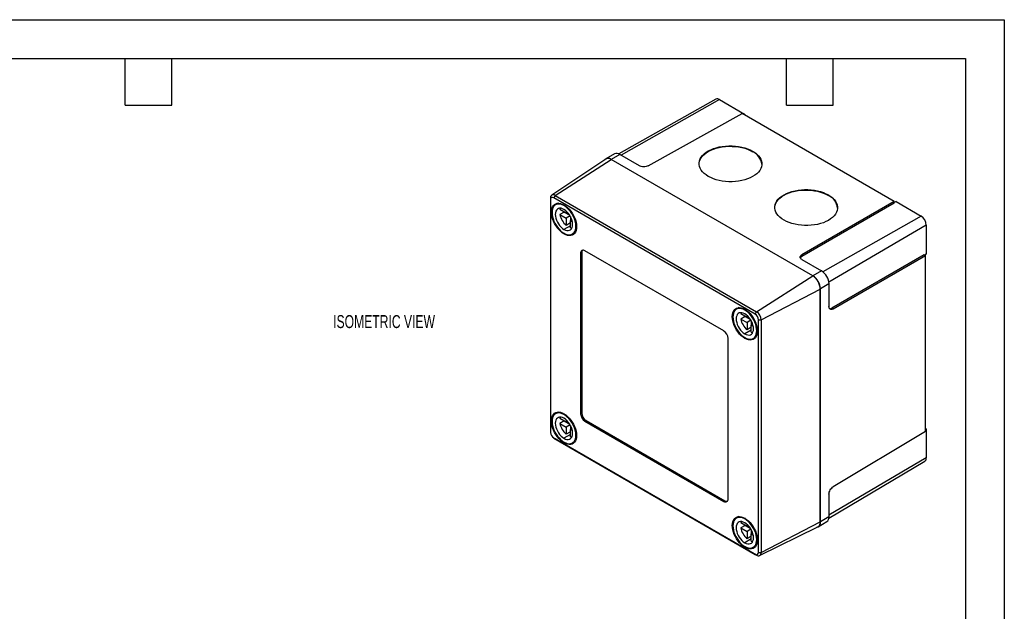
# Model space of a CAD drawing. Header units: millimetres. Extents: x 0 to 559, y 0 to 432.
# Tile 3 of 3: x 237 to 559, y 239 to 432. Entities that reach past the tile are written whole.
import ezdxf

# ---------------------------------------------------------------- set-up
doc = ezdxf.new("R2010")
doc.units = ezdxf.units.MM
doc.header["$LTSCALE"] = 2
doc.layers.add('DIMENSIONS', color=140, linetype='Continuous', lineweight=25)
doc.layers.add('TEXT', color=140, linetype='Continuous', lineweight=25)
doc.styles.add('SLDTEXTSTYLE0', font='TXT', dxfattribs={"width": 0.7})

msp = doc.modelspace()

# ---------------------------------------------------------------- linework, layer by layer
at = {"color": 7, "linetype": 'Continuous'}
for p, q in [((0, 431.81), (558.8, 431.81)), ((558.8, 431.81), (558.8, 0.01))]:
    msp.add_line(p, q, dxfattribs=at)
for p, q in [((464.62, 405.85), (432.93, 387.99)), ((465.82, 405.72), (433.76, 387.54)), ((465.82, 405.72), (474.01, 400.99)), ((442.48, 384.11), (473.17, 401.21)), ((522.88, 372.51), (473.17, 401.21)), ((474.01, 400.99), (473.78, 400.86)), ((474.01, 400.99), (474.01, 400.73)), ((428.68, 386.28), (411.03, 374.52)), ((412.13, 374.44), (430.5, 386.15)), ((431.57, 387.99), (428.72, 386.39)), ((433.29, 387.82), (430.46, 386.21)), ((496.29, 348.21), (430.46, 386.21)), ((496.26, 348.19), (430.5, 386.15)), ((439.67, 384.13), (433.29, 387.82)), ((476.64, 388.73), (476.64, 388.89)), ((410.62, 373.57), (410.62, 373.05)), ((410.62, 373.05), (410.62, 297.11)), ((412.13, 374.44), (411.69, 373.66)), ((477.45, 335.7), (411.69, 373.66)), ((412.13, 374.44), (477.9, 336.48)), ((501.39, 374.44), (501.39, 374.61)), ((413.22, 371.91), (412.3, 371.38)), ((415.75, 368.66), (413.72, 369.83)), ((415.25, 371.23), (415.05, 371.11)), ((522.88, 372.51), (492.73, 355.1)), ((522.88, 371.97), (492.73, 354.56)), ((522.88, 371.97), (522.88, 372.51)), ((523.46, 372.45), (522.88, 372.13)), ((523.46, 372.45), (531.65, 367.72)), ((415.14, 369.01), (413.72, 368.2)), ((413.72, 368.2), (415.75, 367.02)), ((415.14, 369.01), (416.92, 367.99)), ((415.75, 369.37), (415.75, 368.66)), ((416.21, 368.92), (415.75, 368.66)), ((417.05, 367.77), (415.75, 367.02)), ((415.75, 367.02), (415.75, 364.68)), ((417.17, 367.55), (417.17, 366.21)), ((417.62, 366.47), (417.17, 366.21)), ((531.65, 367.72), (499.56, 349.52)), ((417.17, 364.57), (415.05, 363.35)), ((417.17, 365.49), (415.75, 364.68)), ((417.17, 366.21), (417.78, 365.85)), ((417.17, 363.86), (417.17, 366.21)), ((533.34, 364.78), (501.53, 346.09)), ((533.34, 364.78), (533.34, 355.32)), ((415.26, 362.01), (415.05, 361.88)), ((417.8, 361.85), (418.72, 362.38)), ((420.84, 355.76), (420.49, 355.55)), ((420.49, 355.55), (420.49, 303.21)), ((420.84, 355.76), (420.84, 303.42)), ((467.23, 330.2), (421.9, 356.37)), ((492.73, 355.1), (492.73, 354.56)), ((532.64, 355.07), (502.49, 337.66)), ((502.96, 337.39), (533.11, 354.79)), ((532.64, 355.07), (533.11, 354.79)), ((533.34, 355.32), (532.78, 354.99)), ((533.11, 297.38), (533.11, 354.79)), ((492.74, 353.49), (499.12, 349.81)), ((477.9, 336.48), (496.26, 348.19)), ((499.12, 349.81), (496.29, 348.21)), ((501.57, 345.57), (498.77, 343.92)), ((501.57, 345.57), (501.57, 338.2)), ((479.41, 333.86), (498.73, 343.9)), ((498.73, 267.96), (498.73, 343.9)), ((498.77, 267.9), (498.77, 343.92)), ((472.26, 337.83), (471.34, 337.29)), ((502.49, 337.66), (502.96, 337.39)), ((474.8, 334.57), (472.77, 335.75)), ((474.18, 334.93), (472.77, 334.11)), ((474.3, 337.14), (474.09, 337.02)), ((474.18, 334.93), (475.96, 333.9)), ((474.8, 335.29), (474.8, 334.57)), ((475.25, 334.84), (474.8, 334.57)), ((477.45, 335.7), (477.9, 336.48)), ((472.77, 334.11), (474.8, 332.94)), ((476.09, 333.69), (474.8, 332.94)), ((474.8, 332.94), (474.8, 330.59)), ((476.21, 331.41), (474.8, 330.59)), ((476.21, 333.47), (476.21, 332.12)), ((476.67, 332.39), (476.21, 332.12)), ((476.21, 332.12), (476.83, 331.77)), ((476.21, 329.78), (476.21, 332.12)), ((478.51, 333.86), (479.41, 333.86)), ((478.51, 257.92), (478.51, 333.86)), ((479.41, 333.86), (479.41, 257.92)), ((476.21, 330.49), (474.09, 329.27)), ((474.31, 327.92), (474.09, 327.8)), ((476.84, 327.77), (477.76, 328.3)), ((468.64, 275.41), (468.64, 327.75)), ((413.22, 303.73), (412.3, 303.2)), ((415.25, 303.05), (415.05, 302.93)), ((420.84, 303.42), (420.49, 303.21)), ((415.75, 300.48), (413.72, 301.65)), ((415.14, 300.83), (413.72, 300.02)), ((413.72, 300.02), (415.75, 298.84)), ((415.14, 300.83), (416.92, 299.8)), ((415.75, 301.19), (415.75, 300.48)), ((416.21, 300.74), (415.75, 300.48)), ((417.05, 299.59), (415.75, 298.84)), ((417.17, 299.37), (417.17, 298.03)), ((422.26, 300.97), (421.9, 300.76)), ((421.9, 300.76), (467.23, 274.6)), ((422.26, 300.97), (467.58, 274.8)), ((417.17, 296.39), (415.05, 295.17)), ((415.75, 298.84), (415.75, 296.5)), ((417.17, 297.31), (415.75, 296.5)), ((417.62, 298.29), (417.17, 298.03)), ((417.17, 298.03), (417.78, 297.67)), ((417.17, 295.68), (417.17, 298.03)), ((533.11, 297.38), (502.96, 279.36)), ((533.11, 298.35), (533.34, 298.22)), ((533.34, 298.22), (533.11, 298.09)), ((533.34, 298.22), (533.34, 288.76)), ((411.69, 295.27), (477.45, 257.3)), ((412.13, 295.01), (411.69, 295.27)), ((477.9, 257.04), (412.13, 295.01)), ((415.26, 293.83), (415.05, 293.7)), ((417.8, 293.67), (418.72, 294.2)), ((501.54, 269.14), (532.85, 287.67)), ((533.34, 288.76), (501.57, 270.1)), ((501.57, 276.91), (501.57, 269.55)), ((467.58, 274.8), (467.23, 274.6)), ((472.26, 269.64), (471.34, 269.11)), ((474.8, 266.39), (472.77, 267.56)), ((474.3, 268.96), (474.09, 268.84)), ((474.8, 267.1), (474.8, 266.39)), ((479.41, 257.92), (498.73, 267.96)), ((498.05, 266.3), (500.86, 267.97)), ((501.57, 269.55), (498.77, 267.9)), ((474.18, 266.75), (472.77, 265.93)), ((472.77, 265.93), (474.8, 264.76)), ((474.18, 266.75), (475.96, 265.72)), ((475.25, 266.65), (474.8, 266.39)), ((476.09, 265.5), (474.8, 264.76)), ((474.8, 264.76), (474.8, 262.41)), ((476.21, 265.29), (476.21, 263.94)), ((476.67, 264.21), (476.21, 263.94)), ((476.21, 263.94), (476.83, 263.59)), ((476.21, 261.6), (476.21, 263.94)), ((478.93, 256.92), (497.94, 266.32)), ((476.21, 262.31), (474.09, 261.08)), ((476.21, 263.23), (474.8, 262.41)), ((474.31, 259.74), (474.09, 259.61)), ((476.84, 259.59), (477.76, 260.12)), ((477.45, 257.3), (477.9, 257.04)), ((478.51, 257.92), (479.41, 257.92))]:
    msp.add_line(p, q)
at = {"flags": 128}
for points in [[(459.14, 384.78), (459.15, 384.98), (459.27, 385.59), (459.49, 386.19), (459.82, 386.77), (460.26, 387.33), (460.79, 387.86), (461.42, 388.35), (462.14, 388.8), (462.94, 389.21), (463.81, 389.57), (464.74, 389.87), (465.72, 390.11), (466.74, 390.3), (467.79, 390.42), (468.85, 390.48), (469.93, 390.47), (470.99, 390.4), (472.04, 390.27), (473.06, 390.08), (474.04, 389.82), (474.97, 389.51), (475.84, 389.15), (476.64, 388.73)], [(462.14, 380.67), (461.43, 381.13), (460.8, 381.63), (460.26, 382.17), (459.82, 382.73), (459.49, 383.32), (459.27, 383.92), (459.16, 384.53), (459.16, 385.14), (459.27, 385.75), (459.49, 386.35), (459.82, 386.93), (460.26, 387.49), (460.8, 388.02), (461.43, 388.52), (462.14, 388.97), (462.94, 389.37), (463.81, 389.73), (464.74, 390.03), (465.72, 390.28), (466.74, 390.46), (467.79, 390.58), (468.86, 390.64), (469.93, 390.64), (471, 390.57), (472.04, 390.44), (473.06, 390.24), (474.05, 389.99), (474.97, 389.67), (475.84, 389.31), (476.64, 388.89)], [(476.64, 388.89), (477.36, 388.43), (477.99, 387.93), (478.52, 387.4), (478.96, 386.84), (479.29, 386.25), (479.52, 385.65), (479.63, 385.04), (479.63, 384.42), (479.52, 383.81), (479.29, 383.22), (478.96, 382.63), (478.52, 382.07), (477.99, 381.55), (477.36, 381.05), (476.64, 380.6), (475.84, 380.19), (474.97, 379.84), (474.05, 379.53), (473.07, 379.29), (472.04, 379.1), (471, 378.98), (469.93, 378.92), (468.86, 378.93), (467.79, 379), (466.74, 379.13), (465.72, 379.33), (464.74, 379.58), (463.81, 379.89), (462.94, 380.26), (462.14, 380.67)], [(483.89, 370.49), (483.9, 370.69), (484.02, 371.3), (484.24, 371.9), (484.57, 372.48), (485.01, 373.04), (485.54, 373.57), (486.17, 374.06), (486.89, 374.52), (487.69, 374.92), (488.56, 375.28), (489.49, 375.58), (490.47, 375.83), (491.49, 376.01), (492.54, 376.13), (493.6, 376.19), (494.68, 376.19), (495.74, 376.12), (496.79, 375.98), (497.81, 375.79), (498.79, 375.54), (499.72, 375.22), (500.59, 374.86), (501.39, 374.44)], [(486.89, 366.39), (486.18, 366.85), (485.54, 367.35), (485.01, 367.88), (484.57, 368.44), (484.24, 369.03), (484.02, 369.63), (483.9, 370.24), (483.9, 370.86), (484.02, 371.47), (484.24, 372.06), (484.57, 372.65), (485.01, 373.21), (485.54, 373.73), (486.17, 374.23), (486.89, 374.68), (487.69, 375.09), (488.56, 375.44), (489.49, 375.75), (490.47, 375.99), (491.49, 376.18), (492.54, 376.3), (493.6, 376.36), (494.68, 376.35), (495.74, 376.28), (496.79, 376.15), (497.81, 375.95), (498.79, 375.7), (499.72, 375.39), (500.59, 375.02), (501.39, 374.61)], [(501.39, 374.61), (502.11, 374.15), (502.74, 373.65), (503.27, 373.11), (503.71, 372.55), (504.04, 371.96), (504.26, 371.36), (504.38, 370.75), (504.38, 370.14), (504.26, 369.53), (504.04, 368.93), (503.71, 368.35), (503.27, 367.79), (502.74, 367.26), (502.11, 366.76), (501.39, 366.31), (500.59, 365.91), (499.72, 365.55), (498.79, 365.25), (497.81, 365), (496.79, 364.82), (495.74, 364.7), (494.68, 364.64), (493.6, 364.64), (492.54, 364.71), (491.49, 364.84), (490.47, 365.04), (489.49, 365.29), (488.56, 365.61), (487.69, 365.97), (486.89, 366.39)], [(415.05, 361.88), (414.46, 362.27), (413.89, 362.74), (413.34, 363.29), (412.83, 363.91), (412.36, 364.59), (411.95, 365.3), (411.6, 366.05), (411.32, 366.8), (411.11, 367.55), (410.99, 368.29), (410.94, 368.98), (410.99, 369.63), (411.11, 370.22), (411.32, 370.74), (411.6, 371.17), (411.95, 371.51), (412.36, 371.75), (412.83, 371.88), (413.34, 371.91), (413.89, 371.83), (414.46, 371.64), (415.05, 371.35)], [(415.05, 371.11), (414.49, 371.38), (413.95, 371.56), (413.43, 371.63), (412.94, 371.61), (412.5, 371.48), (412.11, 371.25), (411.77, 370.93), (411.51, 370.52), (411.31, 370.04), (411.2, 369.48), (411.16, 368.86), (411.2, 368.2), (411.31, 367.51), (411.51, 366.79), (411.77, 366.08), (412.11, 365.37), (412.5, 364.69), (412.94, 364.05), (413.43, 363.46), (413.95, 362.94), (414.49, 362.49), (415.05, 362.13)], [(415.05, 369.88), (414.55, 370.12), (414.08, 370.24), (413.63, 370.26), (413.23, 370.17), (412.88, 369.97), (412.6, 369.66), (412.39, 369.27), (412.26, 368.79), (412.22, 368.25), (412.26, 367.66), (412.39, 367.03), (412.6, 366.4), (412.88, 365.77), (413.23, 365.16), (413.63, 364.6), (414.08, 364.11), (414.55, 363.68), (415.05, 363.35)], [(413.88, 370.27), (413.84, 370.17), (413.72, 369.83)], [(415.05, 371.35), (415.63, 370.97), (416.2, 370.49), (416.75, 369.94), (417.26, 369.32), (417.73, 368.65), (418.15, 367.93), (418.5, 367.19), (418.78, 366.43), (418.98, 365.68), (419.11, 364.95), (419.15, 364.25), (419.11, 363.6), (418.98, 363.01), (418.78, 362.5), (418.5, 362.06), (418.15, 361.73), (417.73, 361.49), (417.26, 361.35), (416.75, 361.32), (416.2, 361.41), (415.63, 361.59), (415.05, 361.88)], [(415.05, 362.13), (415.6, 361.85), (416.14, 361.67), (416.66, 361.6), (417.15, 361.62), (417.59, 361.75), (417.99, 361.98), (418.32, 362.3), (418.58, 362.71), (418.78, 363.2), (418.9, 363.75), (418.94, 364.37), (418.9, 365.03), (418.78, 365.73), (418.58, 366.44), (418.32, 367.16), (417.99, 367.86), (417.59, 368.54), (417.15, 369.18), (416.66, 369.77), (416.14, 370.29), (415.6, 370.74), (415.05, 371.11)], [(415.05, 363.35), (415.54, 363.12), (416.01, 362.99), (416.46, 362.97), (416.86, 363.06), (417.21, 363.27), (417.5, 363.57), (417.7, 363.96), (417.83, 364.44), (417.87, 364.98), (417.83, 365.58), (417.7, 366.2), (417.5, 366.84), (417.21, 367.46), (416.86, 368.07), (416.46, 368.63), (416.01, 369.13), (415.54, 369.55), (415.05, 369.88)], [(417.17, 363.86), (417.52, 363.79), (417.62, 363.78)], [(474.09, 327.8), (473.51, 328.18), (472.93, 328.65), (472.39, 329.21), (471.87, 329.83), (471.4, 330.5), (470.99, 331.22), (470.64, 331.96), (470.36, 332.72), (470.15, 333.47), (470.03, 334.2), (469.99, 334.9), (470.03, 335.55), (470.15, 336.14), (470.36, 336.65), (470.64, 337.08), (470.99, 337.42), (471.4, 337.66), (471.87, 337.8), (472.39, 337.82), (472.93, 337.74), (473.51, 337.56), (474.09, 337.27)], [(474.09, 337.02), (473.54, 337.3), (472.99, 337.47), (472.47, 337.55), (471.99, 337.52), (471.54, 337.4), (471.15, 337.17), (470.82, 336.85), (470.55, 336.44), (470.36, 335.95), (470.24, 335.39), (470.2, 334.78), (470.24, 334.11), (470.36, 333.42), (470.55, 332.71), (470.82, 331.99), (471.15, 331.29), (471.54, 330.61), (471.99, 329.97), (472.47, 329.38), (472.99, 328.85), (473.54, 328.41), (474.09, 328.04)], [(474.09, 335.8), (473.6, 336.03), (473.12, 336.16), (472.68, 336.18), (472.27, 336.08), (471.92, 335.88), (471.64, 335.58), (471.43, 335.18), (471.3, 334.71), (471.26, 334.16), (471.3, 333.57), (471.43, 332.95), (471.64, 332.31), (471.92, 331.68), (472.27, 331.08), (472.68, 330.52), (473.12, 330.02), (473.6, 329.6), (474.09, 329.27)], [(472.93, 336.18), (472.88, 336.09), (472.77, 335.75)], [(474.09, 337.27), (474.67, 336.88), (475.24, 336.41), (475.79, 335.86), (476.31, 335.24), (476.78, 334.56), (477.19, 333.84), (477.54, 333.1), (477.82, 332.35), (478.02, 331.59), (478.15, 330.86), (478.19, 330.16), (478.15, 329.51), (478.02, 328.93), (477.82, 328.41), (477.54, 327.98), (477.19, 327.64), (476.78, 327.4), (476.31, 327.27), (475.79, 327.24), (475.24, 327.32), (474.67, 327.51), (474.09, 327.8)], [(474.09, 328.04), (474.64, 327.77), (475.19, 327.59), (475.7, 327.51), (476.19, 327.54), (476.64, 327.67), (477.03, 327.89), (477.36, 328.21), (477.63, 328.62), (477.82, 329.11), (477.94, 329.67), (477.98, 330.29), (477.94, 330.95), (477.82, 331.64), (477.63, 332.35), (477.36, 333.07), (477.03, 333.78), (476.64, 334.46), (476.19, 335.1), (475.7, 335.68), (475.19, 336.21), (474.64, 336.66), (474.09, 337.02)], [(474.09, 329.27), (474.58, 329.03), (475.06, 328.9), (475.5, 328.89), (475.91, 328.98), (476.26, 329.18), (476.54, 329.48), (476.75, 329.88), (476.87, 330.36), (476.92, 330.9), (476.87, 331.49), (476.75, 332.11), (476.54, 332.75), (476.26, 333.38), (475.91, 333.98), (475.5, 334.54), (475.06, 335.04), (474.58, 335.46), (474.09, 335.8)], [(476.21, 329.78), (476.57, 329.71), (476.67, 329.7)], [(415.05, 293.7), (414.46, 294.08), (413.89, 294.56), (413.34, 295.11), (412.83, 295.73), (412.36, 296.41), (411.95, 297.12), (411.6, 297.87), (411.32, 298.62), (411.11, 299.37), (410.99, 300.1), (410.94, 300.8), (410.99, 301.45), (411.11, 302.04), (411.32, 302.56), (411.6, 302.99), (411.95, 303.33), (412.36, 303.56), (412.83, 303.7), (413.34, 303.73), (413.89, 303.65), (414.46, 303.46), (415.05, 303.17)], [(415.05, 302.93), (414.49, 303.2), (413.95, 303.38), (413.43, 303.45), (412.94, 303.43), (412.5, 303.3), (412.11, 303.07), (411.77, 302.75), (411.51, 302.34), (411.31, 301.85), (411.2, 301.3), (411.16, 300.68), (411.2, 300.02), (411.31, 299.32), (411.51, 298.61), (411.77, 297.9), (412.11, 297.19), (412.5, 296.51), (412.94, 295.87), (413.43, 295.28), (413.95, 294.76), (414.49, 294.31), (415.05, 293.94)], [(415.05, 303.17), (415.63, 302.79), (416.2, 302.31), (416.75, 301.76), (417.26, 301.14), (417.73, 300.46), (418.15, 299.75), (418.5, 299), (418.78, 298.25), (418.98, 297.5), (419.11, 296.77), (419.15, 296.07), (419.11, 295.42), (418.98, 294.83), (418.78, 294.31), (418.5, 293.88), (418.15, 293.54), (417.73, 293.31), (417.26, 293.17), (416.75, 293.14), (416.2, 293.22), (415.63, 293.41), (415.05, 293.7)], [(415.05, 293.94), (415.6, 293.67), (416.14, 293.49), (416.66, 293.42), (417.15, 293.44), (417.59, 293.57), (417.99, 293.8), (418.32, 294.12), (418.58, 294.53), (418.78, 295.02), (418.9, 295.57), (418.94, 296.19), (418.9, 296.85), (418.78, 297.55), (418.58, 298.26), (418.32, 298.97), (417.99, 299.68), (417.59, 300.36), (417.15, 301), (416.66, 301.59), (416.14, 302.11), (415.6, 302.56), (415.05, 302.93)], [(415.05, 301.7), (414.55, 301.94), (414.08, 302.06), (413.63, 302.08), (413.23, 301.99), (412.88, 301.79), (412.6, 301.48), (412.39, 301.09), (412.26, 300.61), (412.22, 300.07), (412.26, 299.48), (412.39, 298.85), (412.6, 298.22), (412.88, 297.59), (413.23, 296.98), (413.63, 296.42), (414.08, 295.92), (414.55, 295.5), (415.05, 295.17)], [(413.88, 302.08), (413.84, 301.99), (413.72, 301.65)], [(415.05, 295.17), (415.54, 294.94), (416.01, 294.81), (416.46, 294.79), (416.86, 294.88), (417.21, 295.08), (417.5, 295.39), (417.7, 295.78), (417.83, 296.26), (417.87, 296.8), (417.83, 297.39), (417.7, 298.02), (417.5, 298.65), (417.21, 299.28), (416.86, 299.89), (416.46, 300.45), (416.01, 300.95), (415.54, 301.37), (415.05, 301.7)], [(417.17, 295.68), (417.52, 295.61), (417.62, 295.6)], [(474.09, 259.61), (473.51, 260), (472.93, 260.47), (472.39, 261.03), (471.87, 261.65), (471.4, 262.32), (470.99, 263.04), (470.64, 263.78), (470.36, 264.54), (470.15, 265.29), (470.03, 266.02), (469.99, 266.72), (470.03, 267.37), (470.15, 267.96), (470.36, 268.47), (470.64, 268.9), (470.99, 269.24), (471.4, 269.48), (471.87, 269.61), (472.39, 269.64), (472.93, 269.56), (473.51, 269.37), (474.09, 269.09)], [(474.09, 268.84), (473.54, 269.11), (472.99, 269.29), (472.47, 269.37), (471.99, 269.34), (471.54, 269.21), (471.15, 268.99), (470.82, 268.67), (470.55, 268.26), (470.36, 267.77), (470.24, 267.21), (470.2, 266.6), (470.24, 265.93), (470.36, 265.24), (470.55, 264.53), (470.82, 263.81), (471.15, 263.11), (471.54, 262.43), (471.99, 261.79), (472.47, 261.2), (472.99, 260.67), (473.54, 260.22), (474.09, 259.86)], [(474.09, 267.62), (473.6, 267.85), (473.12, 267.98), (472.68, 268), (472.27, 267.9), (471.92, 267.7), (471.64, 267.4), (471.43, 267), (471.3, 266.53), (471.26, 265.98), (471.3, 265.39), (471.43, 264.77), (471.64, 264.13), (471.92, 263.5), (472.27, 262.9), (472.68, 262.34), (473.12, 261.84), (473.6, 261.42), (474.09, 261.08)], [(472.93, 268), (472.88, 267.91), (472.77, 267.56)], [(474.09, 269.09), (474.67, 268.7), (475.24, 268.23), (475.79, 267.67), (476.31, 267.05), (476.78, 266.38), (477.19, 265.66), (477.54, 264.92), (477.82, 264.16), (478.02, 263.41), (478.15, 262.68), (478.19, 261.98), (478.15, 261.33), (478.02, 260.74), (477.82, 260.23), (477.54, 259.8), (477.19, 259.46), (476.78, 259.22), (476.31, 259.09), (475.79, 259.06), (475.24, 259.14), (474.67, 259.33), (474.09, 259.61)], [(474.09, 259.86), (474.64, 259.59), (475.19, 259.41), (475.7, 259.33), (476.19, 259.36), (476.64, 259.49), (477.03, 259.71), (477.36, 260.03), (477.63, 260.44), (477.82, 260.93), (477.94, 261.49), (477.98, 262.1), (477.94, 262.77), (477.82, 263.46), (477.63, 264.17), (477.36, 264.89), (477.03, 265.59), (476.64, 266.27), (476.19, 266.91), (475.7, 267.5), (475.19, 268.03), (474.64, 268.48), (474.09, 268.84)], [(474.09, 261.08), (474.58, 260.85), (475.06, 260.72), (475.5, 260.71), (475.91, 260.8), (476.26, 261), (476.54, 261.3), (476.75, 261.7), (476.87, 262.17), (476.92, 262.72), (476.87, 263.31), (476.75, 263.93), (476.54, 264.57), (476.26, 265.2), (475.91, 265.8), (475.5, 266.36), (475.06, 266.86), (474.58, 267.28), (474.09, 267.62)], [(476.21, 261.6), (476.57, 261.53), (476.67, 261.52)]]:
    msp.add_lwpolyline(points, dxfattribs=at)
for centre, radius, start, end in [((465.11, 404.74), 1.21, 54.4277, 113.7889), ((429.48, 385.02), 1.54, 50.6928, 137.4779), ((429.49, 384.84), 1.65, 52.4372, 119.1266), ((432.27, 386.39), 1.75, 54.4277, 113.7889), ((474.56, 384.06), 5.11, 6.3194, 66.0191), ((411.54, 373.72), 0.934, 50.7967, 189.214), ((411.27, 373.15), 0.658, 50.7967, 189.214), ((499.31, 369.77), 5.11, 6.3194, 66.0191), ((420.14, 369.55), 6.56, 191.9492, 228.0508), ((529.66, 364.61), 3.69, 2.6055, 57.3945), ((421.35, 355.69), 0.873, 50.7967, 189.214), ((421.94, 355.84), 1.1, 140.0277, 184.268), ((493.36, 343.66), 5.38, 2.6055, 57.3945), ((493.39, 343.68), 5.38, 2.6055, 57.3945), ((496.25, 345.33), 5.33, 2.6055, 57.3945), ((476.2, 333.75), 2.31, 2.6055, 57.3945), ((476.12, 333.71), 3.29, 2.6055, 57.3945), ((479.18, 335.47), 6.56, 191.9492, 228.0508), ((465.57, 327.61), 3.07, 2.6055, 57.3945), ((423.56, 303.35), 3.07, 182.6055, 237.3945), ((423.91, 303.56), 3.07, 182.6055, 237.3945), ((420.14, 301.37), 6.56, 191.9492, 228.0508), ((412.93, 297.22), 2.31, 182.6055, 237.3945), ((532.14, 288.64), 1.21, 306.2094, 5.5757), ((467.78, 275.27), 0.873, 230.7967, 9.214), ((468.2, 275.71), 1.1, 235.7353, 279.9695), ((497.25, 267.65), 1.54, 282.5205, 9.3122), ((497.04, 267.77), 1.7, 301.8578, 6.5804), ((499.83, 269.38), 1.75, 306.2094, 5.5757), ((479.18, 267.29), 6.56, 191.9492, 228.0508), ((477.86, 257.81), 0.658, 230.7967, 9.214), ((478.49, 257.77), 0.934, 230.7967, 9.214)]:
    msp.add_arc(centre, radius, start, end)
for points, knots in [([(442.48, 384.11), (442.31, 384.02), (442.1, 383.94), (441.62, 383.82), (441.35, 383.79), (440.8, 383.79), (440.52, 383.83), (440.04, 383.95), (439.83, 384.04), (439.67, 384.13)], [0, 0, 0, 0, 0.25, 0.25, 0.5, 0.5, 0.75, 0.75, 1, 1, 1, 1]), ([(492.74, 353.49), (492.58, 353.59), (492.43, 353.71), (492.22, 353.99), (492.16, 354.14), (492.16, 354.46), (492.22, 354.61), (492.42, 354.89), (492.57, 355.01), (492.73, 355.1)], [0, 0, 0, 0, 0.25, 0.25, 0.5, 0.5, 0.75, 0.75, 1, 1, 1, 1]), ([(492.73, 354.56), (492.61, 354.48), (492.38, 354.33), (492.27, 354.13), (492.23, 354.03)], [0, 0, 0, 0, 0.514162, 1, 1, 1, 1]), ([(502.96, 337.39), (502.8, 337.29), (502.62, 337.23), (502.28, 337.19), (502.11, 337.21), (501.84, 337.37), (501.74, 337.5), (501.6, 337.82), (501.57, 338.01), (501.57, 338.2)], [0, 0, 0, 0, 0.25, 0.25, 0.5, 0.5, 0.75, 0.75, 1, 1, 1, 1]), ([(501.79, 337.5), (501.87, 337.49), (502.08, 337.45), (502.33, 337.58), (502.49, 337.66)], [0, 0, 0, 0, 0.385309, 1, 1, 1, 1]), ([(501.57, 276.91), (501.57, 277.1), (501.6, 277.33), (501.74, 277.81), (501.84, 278.06), (502.11, 278.54), (502.28, 278.76), (502.62, 279.12), (502.8, 279.26), (502.96, 279.36)], [0, 0, 0, 0, 0.25, 0.25, 0.5, 0.5, 0.75, 0.75, 1, 1, 1, 1])]:
    msp.add_open_spline(points, degree=3, knots=knots)
at = {"layer": 'TEXT'}
for p, q in [((12.7, 419.1), (546.1, 419.1)), ((271.78, 403.86), (271.78, 419.1)), ((287.02, 403.86), (287.02, 419.1)), ((487.68, 403.86), (487.68, 419.1)), ((502.92, 403.86), (502.92, 419.1)), ((546.1, 419.1), (546.1, 12.7)), ((271.78, 403.86), (287.02, 403.86)), ((487.68, 403.86), (502.92, 403.86))]:
    msp.add_line(p, q, dxfattribs=at)

# ---------------------------------------------------------------- texts
at = {"layer": 'DIMENSIONS', "insert": (339.69, 335.38), "char_height": 4.2333, "attachment_point": 1, "style": 'SLDTEXTSTYLE0'}
msp.add_mtext('ISOMETRIC VIEW', dxfattribs=at)

doc.saveas('drawing.dxf')
